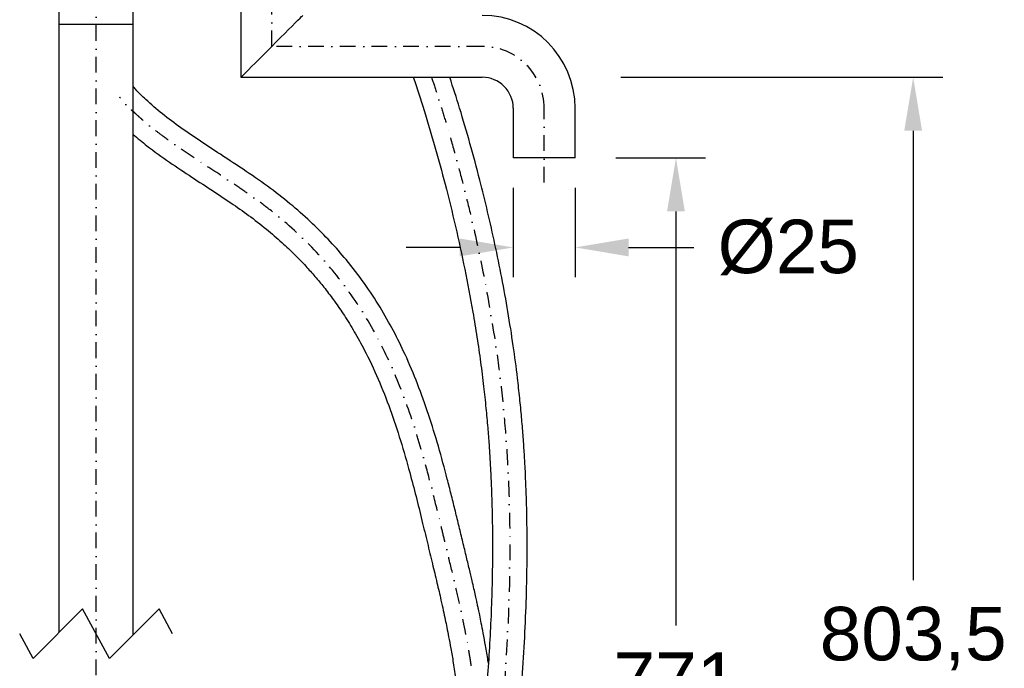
# Model space of a CAD drawing. Header units: millimetres. Extents: x 374 to 1394, y 252 to 1148.
# Tile 6 of 7: x 996 to 1394, y 600 to 862. Entities that reach past the tile are written whole.
import ezdxf

# ---------------------------------------------------------------- set-up
doc = ezdxf.new("R2010")
doc.units = ezdxf.units.MM
doc.header["$LTSCALE"] = 0.5
doc.linetypes.add('DASHDOT', pattern=[25.4, 12.7, -6.35, 0, -6.35])
doc.styles.get("Standard").update_dxf_attribs({"font": 'ARIAL.TTF'})
doc.dimstyles.get("Standard").update_dxf_attribs({"dimscale": 120, "dimtxt": 0.18, "dimasz": 0.18, "dimexe": 0.1, "dimexo": 0, "dimgap": 0.09, "dimtad": 0, "dimtih": 1, "dimtoh": 1, "dimdec": 0, "dimzin": 0, "dimdsep": 46, "dimtxsty": 'Standard', "dimcen": 0.09, "dimadec": 0, "dimazin": 0, "dimtfac": 1, "dimtdec": 0, "dimtofl": 0, "dimtmove": 0, "dimatfit": 3, "dimfxl": 0, "dimtolj": 1, "dimtzin": 0, "dimarcsym": 0})

# ---------------------------------------------------------------- blocks, each defined once
blk = doc.blocks.new('*D34')
at = {"color": 0, "lineweight": -2}
for p, q in [((1237.13, 805.9), (1273.38, 805.9)), ((1261.38, 784.3), (1261.38, 617.07)), ((1261.38, 406.54), (1261.38, 573.78)), ((1083.63, 384.94), (1273.38, 384.94))]:
    blk.add_line(p, q, dxfattribs=at)
at = {"color": 0}
for points in [[(1257.78, 784.3), (1264.98, 784.3), (1261.38, 805.9)], [(1257.78, 406.54), (1264.98, 406.54), (1261.38, 384.94)]]:
    blk.add_solid(points, dxfattribs=at)
at = {"layer": 'Defpoints', "color": 0}
for p in [(1237.13, 805.9), (1261.38, 805.9), (1083.63, 384.94)]:
    blk.add_point(p, dxfattribs=at)
at = {"color": 0, "insert": (1261.38, 606.27), "char_height": 21.6, "attachment_point": 2}
blk.add_mtext('\\A1;771', dxfattribs=at)
blk = doc.blocks.new('*D37')
at = {"color": 0, "lineweight": -2}
for p, q in [((1239.11, 838.4), (1369.21, 838.4)), ((1357.21, 816.8), (1357.21, 635.45)), ((1357.21, 406.54), (1357.21, 587.89)), ((1296.73, 384.94), (1369.21, 384.94))]:
    blk.add_line(p, q, dxfattribs=at)
at = {"color": 0}
for points in [[(1353.61, 816.8), (1360.81, 816.8), (1357.21, 838.4)], [(1353.61, 406.54), (1360.81, 406.54), (1357.21, 384.94)]]:
    blk.add_solid(points, dxfattribs=at)
at = {"layer": 'Defpoints', "color": 0}
for p in [(1239.11, 838.4), (1296.73, 384.94), (1357.21, 384.94)]:
    blk.add_point(p, dxfattribs=at)
at = {"color": 0, "insert": (1357.21, 624.65), "char_height": 21.6, "attachment_point": 2}
blk.add_mtext('\\A1;803,5', dxfattribs=at)
blk = doc.blocks.new('*D40')
at = {"color": 0, "lineweight": -2}
for p, q in [((1195.67, 793.77), (1195.67, 757.73)), ((1220.67, 793.77), (1220.67, 757.73)), ((1174.07, 769.73), (1152.47, 769.73)), ((1242.27, 769.73), (1268.66, 769.73))]:
    blk.add_line(p, q, dxfattribs=at)
at = {"color": 0}
for points in [[(1174.07, 773.33), (1174.07, 766.13), (1195.67, 769.73)], [(1242.27, 773.33), (1242.27, 766.13), (1220.67, 769.73)]]:
    blk.add_solid(points, dxfattribs=at)
at = {"layer": 'Defpoints', "color": 0}
for p in [(1195.67, 793.77), (1220.67, 793.77), (1220.67, 769.73)]:
    blk.add_point(p, dxfattribs=at)
at = {"color": 0, "insert": (1306.76, 769.73), "char_height": 21.6, "attachment_point": 5}
blk.add_mtext('\\A1;%%C25', dxfattribs=at)

msp = doc.modelspace()

# ---------------------------------------------------------------- linework, layer by layer
at = {"linetype": 'DASHDOT'}
for p, q in [((1027.17, 366.7), (1027.17, 1106.78)), ((1098.17, 850.9), (1098.17, 945.9)), ((1183.17, 850.9), (1098.17, 850.9)), ((1208.17, 795.9), (1208.17, 825.9))]:
    msp.add_line(p, q, dxfattribs=at)
for p, q in [((1012.17, 919.9), (1012.17, 859.9)), ((1042.17, 859.9), (1042.17, 883.9)), ((1085.67, 880.9), (1085.67, 838.4)), ((1012.17, 859.9), (1012.17, 614.25)), ((1012.17, 859.9), (1042.17, 859.9)), ((1042.17, 613.37), (1042.17, 859.9)), ((1085.67, 838.4), (1183.17, 838.4)), ((1195.67, 825.9), (1195.67, 805.9)), ((1220.67, 805.9), (1220.67, 825.9)), ((1220.67, 805.9), (1195.67, 805.9)), ((1021.73, 623.81), (1001.73, 603.81)), ((1032.61, 603.81), (1021.73, 623.81)), ((1052.61, 623.81), (1032.61, 603.81)), ((1058.05, 613.81), (1052.61, 623.81)), ((1001.73, 603.81), (996.3, 613.81))]:
    msp.add_line(p, q)
at = {"flags": 128}
msp.add_lwpolyline([(1085.67, 838.4), (1085.8, 838.53), (1086.18, 838.91), (1086.8, 839.53), (1087.66, 840.39), (1088.73, 841.46), (1089.99, 842.72), (1091.41, 844.15), (1092.98, 845.71), (1094.65, 847.38), (1096.39, 849.12), (1098.17, 850.9), (1099.95, 852.68), (1101.69, 854.42), (1103.36, 856.1), (1104.93, 857.66), (1106.36, 859.09), (1107.62, 860.35), (1108.69, 861.42), (1109.54, 862.27), (1110.17, 862.9), (1110.54, 863.28), (1110.67, 863.4)], dxfattribs=at)
for radius, start in [(37.5, 360), (12.5, 359.9999)]:
    msp.add_arc((1183.17, 825.9), radius, start, 90)
at = {"linetype": 'DASHDOT'}
msp.add_arc((1183.17, 825.9), 25, 360, 90, dxfattribs=at)
for points, knots in [([(1155.29, 838.4), (1156.76, 833.96), (1159.84, 824.66), (1164.1, 810.29), (1168.36, 794.68), (1172.41, 778.21), (1176.15, 760.98), (1178.96, 746.05), (1181.02, 733.52), (1182.47, 723.51), (1183.67, 713.97), (1184.62, 705.16), (1185.33, 697.31), (1185.86, 690.44), (1186.24, 684.58), (1186.51, 679.72), (1186.68, 676.03), (1186.79, 673.38), (1186.87, 671.49), (1186.93, 669.56), (1187.01, 667.12), (1187.11, 663.5), (1187.21, 658.67), (1187.27, 652.59), (1187.28, 645.54), (1187.19, 637.54), (1186.95, 627.67), (1186.5, 616.23), (1185.78, 603.61), (1184.92, 591.71), (1183.98, 580.58), (1182.99, 570.21), (1181.91, 560), (1180.78, 549.94), (1179.59, 540.06), (1178.39, 530.43), (1177.22, 521.29), (1176.13, 512.87), (1175.15, 505.29), (1174.28, 498.53), (1173.53, 492.57), (1172.98, 488.09), (1172.59, 484.89), (1172.32, 482.6), (1172.02, 480.13), (1171.69, 477.37), (1171.34, 474.4), (1170.99, 471.38), (1170.65, 468.49), (1170.44, 466.63), (1170.34, 465.77)], [0, 0, 0, 0, 0.037228, 0.0779014, 0.1192195, 0.1659462, 0.2128159, 0.2594975, 0.2867905, 0.3138464, 0.339932, 0.3633114, 0.3843291, 0.4025914, 0.4181471, 0.4310381, 0.4412991, 0.4475347, 0.4521745, 0.4563526, 0.4628738, 0.4716178, 0.4851476, 0.5012974, 0.5200155, 0.54124, 0.5648972, 0.5986095, 0.6322696, 0.6655172, 0.6934988, 0.7211275, 0.7483761, 0.7752157, 0.8016155, 0.8275419, 0.8524061, 0.8749247, 0.8951425, 0.9131622, 0.9291538, 0.9429731, 0.9490457, 0.95478, 0.9613715, 0.9688325, 0.9768821, 0.9851335, 0.9930669, 1, 1, 1, 1]), ([(1184.25, 464.2), (1184.35, 465.09), (1184.57, 466.99), (1184.91, 469.95), (1185.28, 473.08), (1185.68, 476.49), (1186.1, 479.93), (1186.52, 483.44), (1187.02, 487.54), (1187.65, 492.69), (1188.47, 499.12), (1189.4, 506.32), (1190.43, 514.31), (1191.55, 522.93), (1192.7, 531.99), (1193.84, 541.27), (1195.08, 551.76), (1196.38, 563.5), (1197.67, 576.5), (1198.91, 590.78), (1199.99, 606.17), (1200.8, 622.47), (1201.16, 635.26), (1201.27, 644.61), (1201.28, 650.63), (1201.24, 656.29), (1201.16, 661.28), (1201.07, 665.29), (1200.98, 668.49), (1200.87, 671.64), (1200.72, 675.64), (1200.47, 680.91), (1200.11, 687.2), (1199.63, 694.08), (1199.03, 701.36), (1198.29, 709.05), (1197.22, 718.66), (1195.68, 730.31), (1193.55, 743.82), (1191.08, 757.47), (1188.35, 770.91), (1185.39, 784.03), (1182.04, 797.62), (1178.28, 811.57), (1174.25, 825.41), (1171.38, 834.25), (1170.04, 838.4)], [0, 0, 0, 0, 0.0070431, 0.0151601, 0.0236656, 0.0320376, 0.0423337, 0.0511327, 0.060023, 0.0751132, 0.0922478, 0.1114164, 0.1326704, 0.1560481, 0.1803359, 0.2050409, 0.2301293, 0.2641172, 0.2986468, 0.3336449, 0.3777403, 0.4209268, 0.462961, 0.4791241, 0.4950758, 0.5106572, 0.5240323, 0.5346268, 0.5424045, 0.5494542, 0.5595894, 0.5741383, 0.5912833, 0.6094955, 0.6287926, 0.6491935, 0.6707181, 0.7054424, 0.7423168, 0.7791203, 0.8153794, 0.8509653, 0.885759, 0.926313, 0.9654123, 1, 1, 1, 1]), ([(1185.63, 601.92), (1185.57, 602.29), (1185.23, 604.66), (1184.53, 608.69), (1183.62, 613.72), (1182.82, 617.82), (1182.17, 621.04), (1181.67, 623.41), (1181.27, 625.29), (1180.87, 627.12), (1180.37, 629.35), (1179.76, 632.07), (1178.94, 635.64), (1177.88, 640.14), (1176.55, 645.64), (1175.1, 651.63), (1173.59, 657.84), (1172.09, 664.03), (1170.58, 670.15), (1168.42, 678.64), (1165.51, 689.38), (1161.57, 702.22), (1157.13, 714.63), (1152.39, 725.89), (1147.32, 736.2), (1141.89, 745.77), (1135.54, 755.42), (1128.77, 764.25), (1121.72, 772.27), (1114.53, 779.52), (1106.48, 786.7), (1097.53, 793.74), (1087.69, 800.57), (1078.16, 806.79), (1069.31, 812.58), (1061.44, 817.95), (1053.97, 823.47), (1047.93, 828.68), (1044.04, 832.44), (1042.51, 834.34), (1042.17, 834.75)], [0, 0, 0, 0, 0.003913, 0.025147, 0.042954, 0.057527, 0.069002, 0.077473, 0.082959, 0.089159, 0.097151, 0.106909, 0.118405, 0.135552, 0.155453, 0.177772, 0.20025, 0.222529, 0.244607, 0.266479, 0.314446, 0.361392, 0.407374, 0.452712, 0.489499, 0.527898, 0.568164, 0.610633, 0.644534, 0.680163, 0.717772, 0.757652, 0.79964, 0.843438, 0.87703, 0.910642, 0.943372, 0.974481, 0.994345, 1, 1, 1, 1]), ([(1042.17, 815.36), (1043.99, 813.81), (1048.67, 809.82), (1056.7, 804.21), (1065.71, 798.18), (1074.35, 792.58), (1082.31, 787.29), (1089.79, 782.01), (1096.59, 776.68), (1102.7, 771.35), (1107.86, 766.4), (1112.21, 761.85), (1116.08, 757.48), (1119.79, 752.94), (1123.63, 747.86), (1127.6, 742.07), (1131.62, 735.55), (1136.3, 727.06), (1141.22, 716.63), (1146.04, 704.35), (1150.22, 691.75), (1153.59, 679.98), (1156.4, 669.2), (1158.74, 659.69), (1160.92, 650.66), (1162.96, 642.3), (1164.81, 634.61), (1166.27, 628.3), (1167.37, 623.33), (1168.16, 619.64), (1168.88, 616.13), (1169.64, 612.26), (1170.53, 607.51), (1171.52, 601.67), (1172.5, 595.25), (1173.39, 588.38), (1174.13, 581.48), (1174.73, 574.45), (1175.16, 567.61), (1175.47, 560.48), (1175.62, 553.16), (1175.6, 545.81), (1175.49, 539.1), (1175.32, 533.54), (1175.14, 528.53), (1174.91, 523.46), (1174.6, 517.31), (1174.17, 510.18), (1173.63, 502.25), (1173.03, 494.51), (1172.42, 487.3), (1171.91, 481.59), (1171.45, 476.81), (1171.08, 473.06), (1170.76, 469.93), (1170.5, 467.47), (1170.31, 465.68), (1170.16, 464.34), (1170.07, 463.49), (1170.03, 463.09), (1170.02, 462.99)], [0, 0, 0, 0, 0.017882, 0.046076, 0.073286, 0.099107, 0.12314, 0.144901, 0.167699, 0.187846, 0.205617, 0.221225, 0.235018, 0.249273, 0.265183, 0.282705, 0.301817, 0.322523, 0.355303, 0.388181, 0.421275, 0.454686, 0.479868, 0.504761, 0.528013, 0.549491, 0.569214, 0.587252, 0.598017, 0.60739, 0.615462, 0.624903, 0.636915, 0.651636, 0.669272, 0.685579, 0.703565, 0.72125, 0.738398, 0.754948, 0.774694, 0.793187, 0.810032, 0.824966, 0.834889, 0.84757, 0.863009, 0.880977, 0.901059, 0.922587, 0.939092, 0.955277, 0.965533, 0.975062, 0.983561, 0.989053, 0.9936, 0.997023, 0.999206, 1, 1, 1, 1])]:
    msp.add_open_spline(points, degree=3, knots=knots)
for points, knots in [([(1162.67, 838.4), (1163.44, 836.07), (1164.2, 833.73), (1165.78, 828.85), (1166.59, 826.3), (1168.15, 821.2), (1168.91, 818.64), (1170.76, 812.29), (1171.83, 808.48), (1173.92, 800.84), (1174.93, 797.02), (1176.87, 789.34), (1177.81, 785.49), (1180.52, 773.93), (1182.19, 766.19), (1185.55, 749.08), (1187.17, 739.71), (1189.49, 723.9), (1190.31, 717.49), (1191.72, 704.63), (1192.3, 698.19), (1193.24, 685.31), (1193.59, 678.86), (1194.33, 659.5), (1194.39, 646.6), (1193.79, 620.83), (1193.13, 607.97), (1191.23, 582.32), (1190, 569.53), (1187.44, 546.44), (1186.17, 536.13), (1183.87, 518.07), (1182.85, 510.31), (1181.2, 497.47), (1180.56, 492.38), (1179.31, 482.18), (1178.7, 477.08), (1177.83, 469.64), (1177.56, 467.31), (1177.29, 464.97)], [0.0061282, 0.0061282, 0.0061282, 0.0061282, 0.0256042, 0.0256042, 0.0465419, 0.0465419, 0.0674796, 0.0674796, 0.0986435, 0.0986435, 0.1298074, 0.1298074, 0.1609713, 0.1609713, 0.2232992, 0.2232992, 0.2980734, 0.2980734, 0.3488149, 0.3488149, 0.3995563, 0.3995563, 0.4502978, 0.4502978, 0.5517808, 0.5517808, 0.6532637, 0.6532637, 0.7547467, 0.7547467, 0.8371058, 0.8371058, 0.8993188, 0.8993188, 0.9402805, 0.9402805, 0.9812422, 0.9812422, 1, 1, 1, 1]), ([(1178.7, 600.9), (1178.6, 601.62), (1178.5, 602.3), (1178.28, 603.68), (1178.16, 604.38), (1177.88, 606.07), (1177.7, 607.08), (1177.34, 609.09), (1177.16, 610.1), (1176.72, 612.52), (1176.45, 613.92), (1175.9, 616.74), (1175.61, 618.16), (1175.03, 620.98), (1174.73, 622.39), (1173.76, 626.87), (1173.07, 629.94), (1171.52, 636.61), (1170.66, 640.22), (1169.26, 646), (1168.73, 648.17), (1167.68, 652.53), (1167.15, 654.7), (1165.51, 661.45), (1164.4, 666.01), (1162.11, 675.07), (1160.92, 679.57), (1157.62, 691.38), (1155.39, 698.63), (1150.32, 712.82), (1147.48, 719.77), (1141.02, 733.23), (1137.4, 739.74), (1129.3, 752.17), (1124.82, 758.09), (1115.05, 769.24), (1109.77, 774.47), (1101.66, 781.5), (1099.11, 783.59), (1094.56, 787.1), (1092.6, 788.55), (1088.6, 791.41), (1086.56, 792.81), (1080.38, 797), (1076.16, 799.74), (1067.65, 805.31), (1063.36, 808.13), (1057.33, 812.35), (1055.56, 813.61), (1052.54, 815.85), (1051.29, 816.81), (1048.66, 818.9), (1047.28, 820.03), (1045.29, 821.75), (1044.64, 822.32), (1043.58, 823.27), (1043.16, 823.65), (1042.38, 824.36), (1042.02, 824.7), (1041.29, 825.39), (1040.91, 825.75), (1039.79, 826.86), (1039.03, 827.64), (1038.03, 828.78), (1037.77, 829.09), (1037.29, 829.65), (1037.07, 829.93), (1036.82, 830.24), (1036.77, 830.3), (1036.73, 830.36)], [0, 0, 0, 0, 0.007664, 0.007664, 0.015328, 0.015328, 0.026208, 0.026208, 0.037089, 0.037089, 0.052437, 0.052437, 0.067786, 0.067786, 0.083134, 0.083134, 0.116564, 0.116564, 0.15567, 0.15567, 0.179161, 0.179161, 0.202652, 0.202652, 0.252135, 0.252135, 0.301617, 0.301617, 0.382862, 0.382862, 0.464106, 0.464106, 0.545351, 0.545351, 0.626595, 0.626595, 0.70784, 0.70784, 0.743818, 0.743818, 0.770407, 0.770407, 0.796995, 0.796995, 0.850171, 0.850171, 0.903347, 0.903347, 0.925491, 0.925491, 0.941247, 0.941247, 0.958909, 0.958909, 0.96746, 0.96746, 0.973062, 0.973062, 0.977941, 0.977941, 0.98282, 0.98282, 0.992579, 0.992579, 0.995895, 0.995895, 0.999212, 0.999212, 1, 1, 1, 1])]:
    msp.add_open_spline(points, degree=3, knots=knots, dxfattribs=at)

# ---------------------------------------------------------------- dimensions: what is measured, and where the dimension line sits
for base, p1, p2, text, picture, middle in [((1357.21, 384.94), (1239.11, 838.4), (1296.73, 384.94), '803,5', '*D37', (1357.21, 611.67)), ((1261.38, 805.9), (1083.63, 384.94), (1237.13, 805.9), '771', '*D34', (1261.38, 595.42))]:
    dim = msp.add_linear_dim(base=base, p1=p1, p2=p2, angle=90, text=text, dimstyle='Standard')
    dim.commit()
    dim.dimension.update_dxf_attribs({"geometry": picture, "text_midpoint": middle, "dimtype": 160})
dim = msp.add_linear_dim(base=(1220.67, 769.73), p1=(1195.67, 793.77), p2=(1220.67, 793.77), text='%%C<>', dimstyle='Standard')
dim.commit()
dim.dimension.update_dxf_attribs({"geometry": '*D40', "text_midpoint": (1306.76, 769.73), "dimtype": 160})

doc.saveas('drawing.dxf')
